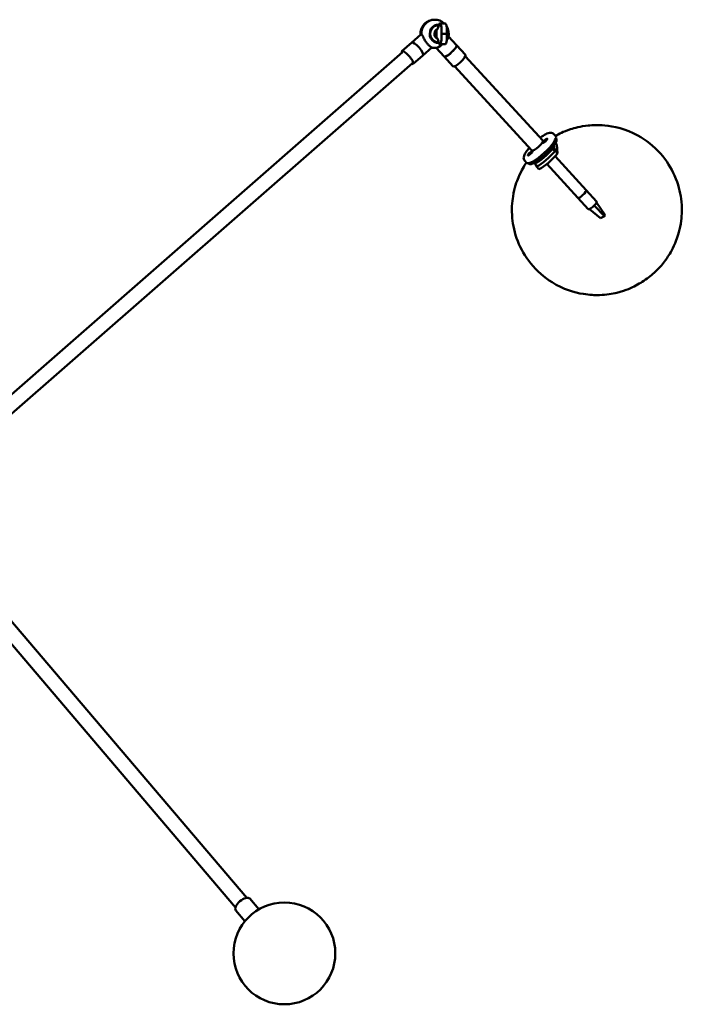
# Model space of a CAD drawing. Header units: millimetres. Extents: x 307 to 3704, y 278 to 4742.
# Tile 7 of 10: x 955 to 1541, y 3714 to 4584. Entities that reach past the tile are written whole.
import ezdxf

# ---------------------------------------------------------------- set-up
doc = ezdxf.new("R2010")
doc.units = ezdxf.units.MM
doc.header["$LTSCALE"] = 18
doc.layers.add('Widoczne (ISO)', color=7, linetype='Continuous', lineweight=50)

msp = doc.modelspace()

# ---------------------------------------------------------------- linework, layer by layer
at = {"layer": 'Widoczne (ISO)', "linetype": 'Continuous', "lineweight": 50}
for p, q in [((1323.68, 4575.4), (1323.63, 4570.9)), ((1324.12, 4575.4), (1323.68, 4575.4)), ((1324.83, 4579.16), (1325.1, 4579.16)), ((1331.26, 4580.84), (1326.56, 4580.89)), ((1301.72, 4563.96), (1309.71, 4570.94)), ((1323.61, 4567.97), (1323.63, 4570.9)), ((1324.06, 4567.97), (1323.61, 4567.97)), ((1328.09, 4571.69), (1332.79, 4571.63)), ((1334.21, 4569.38), (1341.26, 4561.73)), ((1301.72, 4563.96), (1293.01, 4556.34)), ((1311.6, 4552.67), (1319.45, 4559.54)), ((1323.18, 4559.22), (1330.23, 4551.56)), ((1323.48, 4559.26), (1323.48, 4559.25)), ((1324.83, 4564.16), (1325.1, 4564.16)), ((1331.07, 4562.43), (1326.38, 4562.48)), ((1341.26, 4561.73), (1349.16, 4553.16)), ((910.31, 4220.24), (1293.67, 4555.58)), ((1311.6, 4552.67), (1302.89, 4545.05)), ((1330.23, 4551.56), (1338.12, 4542.99)), ((1417.48, 4477.48), (1349.03, 4551.82)), ((918.87, 4210.45), (1302.23, 4545.8)), ((1407.92, 4468.68), (1339.46, 4543.01)), ((1427.22, 4483.15), (1428.86, 4481.36)), ((1429.07, 4479.66), (1429.44, 4479.26)), ((1418.26, 4475.81), (1418.87, 4476.43)), ((1418.28, 4476.13), (1418.98, 4476.66)), ((1418.95, 4476.59), (1418.28, 4476.13)), ((1418.55, 4475.86), (1419.05, 4476.46)), ((1418.56, 4476.63), (1419, 4476.78)), ((1418.97, 4476.59), (1419.08, 4476.49)), ((1419.03, 4477.14), (1419.29, 4477.09)), ((1419.04, 4476.78), (1419.22, 4476.61)), ((1419.4, 4476.73), (1419.18, 4476.26)), ((1419.18, 4476.26), (1419.28, 4476.64)), ((1419.51, 4477.24), (1419.72, 4477.7)), ((1419.72, 4477.7), (1419.62, 4477.32)), ((1419.88, 4476.83), (1419.62, 4476.87)), ((1419.65, 4477.24), (1419.73, 4477.14)), ((1420.36, 4478.11), (1419.85, 4477.51)), ((1419.87, 4477.19), (1420.02, 4476.98)), ((1420.34, 4477.34), (1419.9, 4477.19)), ((1420.63, 4477.84), (1419.92, 4477.3)), ((1419.94, 4477.38), (1419.97, 4477.34)), ((1419.95, 4477.37), (1420.63, 4477.84)), ((1420.65, 4478.15), (1420.03, 4477.53)), ((1426.08, 4471.63), (1426.2, 4470.26)), ((1428.66, 4475.35), (1429.87, 4474.04)), ((1429.87, 4474.04), (1430.58, 4465.99)), ((1405.16, 4465.06), (1405.83, 4465.57)), ((1405.18, 4464.84), (1405.84, 4465.44)), ((1405.53, 4465.61), (1406.09, 4465.89)), ((1406.01, 4465.79), (1405.53, 4465.61)), ((1406.12, 4465.58), (1405.59, 4464.94)), ((1405.59, 4464.94), (1406.03, 4465.54)), ((1406.03, 4465.55), (1406.06, 4465.51)), ((1406.06, 4465.75), (1406.19, 4465.63)), ((1406.1, 4466.25), (1406.23, 4466.08)), ((1406.18, 4465.28), (1406.27, 4465.63)), ((1406.26, 4465.65), (1406.44, 4465.49)), ((1406.64, 4466.71), (1406.56, 4466.36)), ((1406.56, 4466.35), (1406.75, 4466.11)), ((1406.73, 4465.74), (1406.6, 4465.91)), ((1406.71, 4466.41), (1407.24, 4467.05)), ((1407.29, 4466.38), (1406.74, 4466.1)), ((1407.24, 4467.05), (1406.8, 4466.45)), ((1406.8, 4466.45), (1406.89, 4466.32)), ((1406.82, 4466.21), (1407.29, 4466.38)), ((1407.64, 4467.15), (1406.99, 4466.55)), ((1407.66, 4466.93), (1407, 4466.42)), ((1426.2, 4470.26), (1427.91, 4468.41)), ((1455.84, 4433.61), (1428.34, 4463.47)), ((1430.58, 4465.99), (1428.46, 4468.3)), ((1401.47, 4459.44), (1403.11, 4457.66)), ((1404.79, 4457.31), (1405.16, 4456.9)), ((1410.39, 4456.94), (1410.3, 4457.95)), ((1410.39, 4456.94), (1412.1, 4455.09)), ((1411.9, 4454.34), (1414.02, 4452.04)), ((1448.48, 4426.84), (1420.99, 4456.7)), ((1455.84, 4433.61), (1465.05, 4423.62)), ((1448.48, 4426.84), (1457.69, 4416.84)), ((1471.89, 4410.51), (1462.95, 4420.1)), ((1472.64, 4411.49), (1464.95, 4422.7)), ((1468.51, 4408.97), (1458.78, 4416.93)), ((1471.27, 4410.23), (1469.13, 4409.25)), ((1471.89, 4410.51), (1471.27, 4410.23)), ((1472.64, 4411.49), (1471.89, 4410.51)), ((1469.13, 4409.25), (1468.51, 4408.97)), ((1155.93, 3808.47), (931.01, 4072.58)), ((1146.03, 3800.04), (921.11, 4064.16)), ((1166.54, 3798.32), (1158.51, 3807.74)), ((1154.35, 3787.95), (1146.33, 3797.37))]:
    msp.add_line(p, q, dxfattribs=at)
msp.add_circle((1189.16, 3759.42), 45, dxfattribs=at)
for start, end in [(90, 184.308), (47.34546, 90), (346.96925, 31.66941), (258.04779, 270), (270, 278.31238)]:
    msp.add_arc((1321.92, 4571.66), 12.5, start, end, dxfattribs=at)
for centre, major_axis, ratio, start_param, end_param in [((1321.92, 4571.66), (0, 12.5), 0.939693, 0, 1.616474), ((1321.92, 4571.66), (0, 12.5), 0.939693, 0, 1.616474), ((1325.17, 4571.66), (0, -8.12), 0.939693, 3.063547, 6.343124), ((1325.17, 4571.66), (0, -7.75), 0.939693, 3.072882, 6.333612), ((1325.1, 4571.66), (0, 7.5), 0.939693, 6.211311, 9.478419), ((1324.83, 4571.66), (0, 7.5), 0.939693, 0, 0.739681), ((1325.99, 4571.66), (0, -4.5), 0.939693, 3.510306, 5.897167), ((1323.97, 4571.66), (0, 7.75), 0.939693, 6.054421, 6.200906), ((1314.64, 4565.3), (-4.94, 5.65), 0.264214, 6.056052, 6.283185), ((1328.51, 4564.5), (5.52, 5.08), 0.239385, 5.299605, 6.043793), ((1328.51, 4564.5), (5.49, 5.06), 0.239385, 5.304231, 5.946019), ((1325.17, 4571.66), (0, -8.12), 0.939693, 1.510653, 1.611918), ((1306.66, 4558.31), (-4.94, 5.65), 0.264214, 3.141593, 6.283185), ((1306.66, 4558.31), (-4.94, 5.65), 0.264214, 3.141593, 6.283185), ((1321.92, 4571.66), (0, -12.5), 0.939693, 6.063823, 6.283185), ((1321.92, 4571.66), (0, -12.5), 0.939693, 6.063823, 6.283185), ((1324.83, 4571.66), (0, -7.5), 0.939693, 5.543504, 6.283185), ((1328.51, 4564.5), (-5.52, -5.08), 0.239385, 0.254328, 1.423378), ((1328.51, 4564.5), (-5.49, -5.06), 0.239385, 0.337166, 1.421684), ((1323.97, 4571.66), (0, -7.75), 0.939693, 0.08228, 0.211214), ((1335.75, 4556.65), (-5.52, -5.08), 0.239385, 0, 3.141593), ((1335.75, 4556.65), (5.52, 5.08), 0.239385, 3.141593, 6.283185), ((1297.95, 4550.69), (4.94, -5.65), 0.264214, 5.76087, 9.947093), ((1343.64, 4548.07), (5.52, 5.08), 0.239385, 3.141593, 6.283185), ((1415.99, 4469.51), (12.87, 11.85), 0.239385, 3.141593, 6.283185), ((1417.3, 4468.08), (12.14, 11.18), 0.239385, 3.141593, 6.283185), ((1412.7, 4473.08), (4.78, 4.4), 0.239385, 3.141593, 6.283185), ((1418.81, 4476.44), (0.157, 0.144), 0.239385, 4.896317, 6.523265), ((1418.88, 4476.64), (0.157, 0.144), 0.239385, 5.155461, 6.782409), ((1418.74, 4476.77), (-0.193, 0.326), 0.475894, 3.790879, 4.118346), ((1419.16, 4476.5), (-0.157, -0.144), 0.239385, 3.584665, 5.211613), ((1419.04, 4476.66), (-0.368, 0.131), 0.205937, 3.838438, 4.07777), ((1419.44, 4477.24), (-0.157, -0.144), 0.239385, 0.183928, 1.810876), ((1419.47, 4476.73), (0.157, 0.144), 0.239385, 0.183928, 1.810876), ((1419.32, 4477.4), (0.363, -0.143), 0.268529, 5.347427, 5.993793), ((1419.75, 4477.47), (0.157, 0.144), 0.239385, 3.584665, 5.211613), ((1419.59, 4477.6), (-0.071, 0.362), 0.098133, 2.420144, 2.945919), ((1420.02, 4477.33), (-0.157, -0.144), 0.239385, 5.155461, 6.782409), ((1420.09, 4477.52), (-0.157, -0.144), 0.239385, 4.896317, 6.523265), ((1419.95, 4477.65), (0.168, -0.343), 0.436475, 5.430193, 5.568744), ((1476.07, 4420.24), (-47.8, 56.73), 0.175756, 0.246299, 0.430137), ((1405.85, 4465.66), (0.157, 0.144), 0.239385, 4.372718, 5.999666), ((1405.87, 4465.4), (0.157, 0.144), 0.239385, 6.202659, 7.829607), ((1405.73, 4465.82), (0.345, -0.098), 0.174578, 0.339425, 0.682175), ((1405.75, 4465.56), (-0.343, 0.176), 0.390309, 3.850454, 3.99878), ((1405.92, 4466.07), (-0.126, 0.368), 0.325409, 3.496286, 4.102936), ((1406.07, 4465.94), (0.157, 0.144), 0.239385, 4.631862, 6.258811), ((1406.11, 4465.5), (0.157, 0.144), 0.239385, 5.943515, 7.570463), ((1406.72, 4466.49), (-0.157, -0.144), 0.239385, 5.943515, 7.570463), ((1406.76, 4466.05), (-0.157, -0.144), 0.239385, 4.631862, 6.258811), ((1406.6, 4466.64), (0.328, -0.197), 0.438382, 5.297806, 5.736098), ((1406.96, 4466.59), (-0.157, -0.144), 0.239385, 6.202659, 7.829607), ((1406.98, 4466.33), (-0.157, -0.144), 0.239385, 4.372718, 5.999666), ((1406.83, 4466.46), (0.112, -0.374), 0.265893, 5.379162, 5.575192), ((1417.96, 4467.37), (-12.14, -11.18), 0.239385, 0.698999, 2.078549), ((1419.82, 4465.35), (-12.87, -11.85), 0.239385, 0.709059, 2.068489), ((1421.95, 4463.04), (-12.87, -11.85), 0.239385, 0.709059, 2.068489), ((1459.51, 4406.28), (-47.8, 56.73), 0.175756, 0.380991, 0.430137), ((1452.16, 4430.23), (3.68, 3.39), 0.239385, 3.141593, 6.283185), ((1452.16, 4430.23), (-3.68, -3.39), 0.239385, 0, 3.141593), ((1461.37, 4420.23), (-3.68, -3.39), 0.239385, 0, 1.788306), ((1461.37, 4420.23), (-3.68, -3.39), 0.239385, 1.788306, 2.611339), ((1461.37, 4420.23), (3.68, 3.39), 0.239385, 5.752932, 6.283185), ((1152.42, 3802.55), (-6.09, -5.19), 0.477882, 3.141593, 6.283185)]:
    msp.add_ellipse(centre, major_axis=major_axis, ratio=ratio, start_param=start_param, end_param=end_param, dxfattribs=at)
for centre, major_axis in [((1419.35, 4477.1), (-2.02, -1.86)), ((1406.31, 4466.11), (2.02, 1.86))]:
    msp.add_ellipse(centre, major_axis=major_axis, ratio=0.239385, dxfattribs=at)
for points, knots in [([(1328.09, 4571.69), (1328.12, 4573.59), (1328.14, 4576.54), (1327.53, 4580.68), (1326.12, 4581.37), (1325.42, 4578.29), (1324.84, 4576.47), (1324.12, 4575.26), (1323.83, 4575.35), (1323.68, 4575.4)], [-26.275376, -26.275376, -26.275376, -26.275376, -20.612924, -17.476581, -13.262483, -11.426945, -7.046145, -5.80505, -4.5, -4.5, -4.5, -4.5]), ([(1331.26, 4580.84), (1331.57, 4580.84), (1332.31, 4580.1), (1332.84, 4576.48), (1332.82, 4573.54), (1332.79, 4571.63)], [14.9152, 14.9152, 14.9152, 14.9152, 17.476581, 20.612924, 26.275376, 26.275376, 26.275376, 26.275376]), ([(1312.23, 4568.14), (1312.19, 4568.21), (1312.15, 4568.29), (1311.94, 4568.73), (1311.78, 4569.09), (1311.45, 4569.75), (1311.3, 4570.05), (1310.98, 4570.55), (1310.83, 4570.75), (1310.51, 4571.02), (1310.34, 4571.09), (1310.17, 4571.09)], [-6.249815, -6.249815, -6.249815, -6.249815, -5.947414, -5.947414, -4.46056, -4.46056, -2.973707, -2.973707, -1.486853, -1.486853, 0, 0, 0, 0]), ([(1315.03, 4563.39), (1314.74, 4563.77), (1314.45, 4564.18), (1313.89, 4565.02), (1313.63, 4565.46), (1313.13, 4566.34), (1312.9, 4566.77), (1312.52, 4567.52), (1312.37, 4567.84), (1312.23, 4568.14)], [-11.816508, -11.816508, -11.816508, -11.816508, -10.349235, -10.349235, -8.881961, -8.881961, -7.414687, -7.414687, -6.249815, -6.249815, -6.249815, -6.249815]), ([(1328.09, 4571.69), (1328.09, 4569.78), (1328.05, 4566.84), (1327.36, 4562.69), (1325.94, 4562), (1325.3, 4565.08), (1324.75, 4566.9), (1324.06, 4568.11), (1323.76, 4568.02), (1323.61, 4567.97)], [-26.275376, -26.275376, -26.275376, -26.275376, -20.612924, -17.476581, -13.262483, -11.426945, -7.046145, -5.80505, -4.5, -4.5, -4.5, -4.5]), ([(1331.07, 4562.43), (1331.39, 4562.42), (1332.15, 4563.16), (1332.74, 4566.79), (1332.79, 4569.73), (1332.79, 4571.63)], [14.889111, 14.889111, 14.889111, 14.889111, 17.476581, 20.612924, 26.275376, 26.275376, 26.275376, 26.275376]), ([(1318.31, 4560.26), (1318.13, 4560.38), (1317.93, 4560.51), (1317.45, 4560.88), (1317.16, 4561.12), (1316.56, 4561.66), (1316.25, 4561.97), (1315.63, 4562.65), (1315.32, 4563.01), (1315.03, 4563.39)], [-17.383202, -17.383202, -17.383202, -17.383202, -16.218329, -16.218329, -14.751056, -14.751056, -13.283782, -13.283782, -11.816508, -11.816508, -11.816508, -11.816508]), ([(1319.45, 4559.54), (1319.47, 4559.56), (1319.45, 4559.58), (1319.31, 4559.67), (1319.18, 4559.74), (1318.86, 4559.92), (1318.66, 4560.03), (1318.4, 4560.2), (1318.36, 4560.23), (1318.31, 4560.26)], [-21.944068, -21.944068, -21.944068, -21.944068, -20.65931, -20.65931, -19.172457, -19.172457, -17.685603, -17.685603, -17.383202, -17.383202, -17.383202, -17.383202]), ([(1428.7, 4481.54), (1431.68, 4483.2), (1435.32, 4485.16), (1445.64, 4488.57), (1450.45, 4489.95), (1461.63, 4491.1), (1466.38, 4491.3), (1480.16, 4490.04), (1490.48, 4487.85), (1508.5, 4477.94), (1515.6, 4472.44), (1526.77, 4459.84), (1531, 4453.03), (1537.16, 4439.11), (1538.86, 4432.11), (1540.74, 4418.12), (1540.39, 4411.73), (1538.72, 4398.64), (1536.97, 4393.41), (1532.56, 4381.85), (1530.08, 4378.03), (1525, 4370.28), (1522.73, 4367.67), (1520.6, 4365.35)], [4.267392, 4.267392, 4.267392, 4.267392, 4.568367, 4.568367, 4.743926, 4.743926, 4.840877, 4.840877, 4.973839, 4.973839, 5.058515, 5.058515, 5.135144, 5.135144, 5.220034, 5.220034, 5.331072, 5.331072, 5.501989, 5.501989, 5.815059, 5.815059, 6.283185, 6.283185, 6.283185, 6.283185]), ([(1427.22, 4483.15), (1426.87, 4483.53), (1426.43, 4483.82), (1425.48, 4484.21), (1424.98, 4484.28), (1423.69, 4484.31), (1422.95, 4484.14), (1420.82, 4483.44), (1419.35, 4482.68), (1416.94, 4481.15), (1416.09, 4480.57), (1415.23, 4479.93)], [1.22922, 1.22922, 1.22922, 1.22922, 1.339617, 1.339617, 1.472605, 1.472605, 1.714449, 1.714449, 2.149152, 2.149152, 2.371821, 2.371821, 2.371821, 2.371821]), ([(1405.66, 4471.12), (1404.8, 4470.13), (1404.02, 4469.16), (1402.46, 4467.01), (1401.76, 4465.88), (1400.97, 4464.14), (1400.74, 4463.5), (1400.54, 4462.32), (1400.5, 4461.79), (1400.71, 4460.62), (1400.99, 4459.96), (1401.47, 4459.44)], [3.228213, 3.228213, 3.228213, 3.228213, 3.501436, 3.501436, 3.855315, 3.855315, 4.068831, 4.068831, 4.219822, 4.219822, 4.370813, 4.370813, 4.370813, 4.370813]), ([(1418.26, 4475.81), (1418.27, 4475.82), (1418.28, 4475.84), (1418.32, 4475.85), (1418.34, 4475.85), (1418.37, 4475.85), (1418.38, 4475.85), (1418.39, 4475.84)], [0.02076039, 0.02076039, 0.02076039, 0.02076039, 0.02593303, 0.02593303, 0.03109721, 0.03109721, 0.03527147, 0.03527147, 0.03527147, 0.03527147]), ([(1418.56, 4475.88), (1418.55, 4475.87), (1418.54, 4475.87), (1418.5, 4475.86), (1418.48, 4475.85), (1418.45, 4475.85), (1418.44, 4475.84), (1418.42, 4475.84), (1418.41, 4475.84), (1418.4, 4475.84), (1418.39, 4475.84), (1418.39, 4475.84)], [1.3829042, 1.3829042, 1.3829042, 1.3829042, 1.4397087, 1.4397087, 1.526758, 1.526758, 1.6138074, 1.6138074, 1.7008567, 1.7008567, 1.7820348, 1.7820348, 1.7820348, 1.7820348]), ([(1419.03, 4477.14), (1419.03, 4477.13), (1419.04, 4477.13), (1419.06, 4477.12), (1419.07, 4477.11), (1419.09, 4477.09), (1419.1, 4477.08), (1419.11, 4477.07)], [0.02076039, 0.02076039, 0.02076039, 0.02076039, 0.02593303, 0.02593303, 0.03109721, 0.03109721, 0.03532758, 0.03532758, 0.03532758, 0.03532758]), ([(1420.33, 4477.33), (1420.3, 4477.29), (1420.27, 4477.26), (1420.22, 4477.2), (1420.19, 4477.16), (1420.13, 4477.1), (1420.1, 4477.06), (1420.04, 4477), (1420, 4476.96), (1419.94, 4476.9), (1419.91, 4476.86), (1419.87, 4476.83)], [6.0653811, 6.0653811, 6.0653811, 6.0653811, 6.1524792, 6.1524792, 6.2395772, 6.2395772, 6.3266753, 6.3266753, 6.4137734, 6.4137734, 6.4992374, 6.4992374, 6.4992374, 6.4992374]), ([(1420.34, 4477.97), (1420.34, 4477.98), (1420.33, 4478), (1420.33, 4478.03), (1420.33, 4478.05), (1420.34, 4478.08), (1420.35, 4478.1), (1420.36, 4478.11)], [0.04758377, 0.04758377, 0.04758377, 0.04758377, 0.05181414, 0.05181414, 0.05697832, 0.05697832, 0.06215096, 0.06215096, 0.06215096, 0.06215096]), ([(1405.16, 4465.06), (1405.18, 4465.07), (1405.19, 4465.08), (1405.23, 4465.09), (1405.25, 4465.09), (1405.28, 4465.08), (1405.29, 4465.08), (1405.31, 4465.07)], [0.02076039, 0.02076039, 0.02076039, 0.02076039, 0.02593303, 0.02593303, 0.03109721, 0.03109721, 0.03532758, 0.03532758, 0.03532758, 0.03532758]), ([(1406.17, 4466.18), (1406.16, 4466.19), (1406.15, 4466.2), (1406.13, 4466.22), (1406.12, 4466.23), (1406.11, 4466.24), (1406.1, 4466.25), (1406.1, 4466.25)], [0.04758377, 0.04758377, 0.04758377, 0.04758377, 0.05181414, 0.05181414, 0.05697832, 0.05697832, 0.06215096, 0.06215096, 0.06215096, 0.06215096]), ([(1406.73, 4465.74), (1406.69, 4465.71), (1406.66, 4465.68), (1406.59, 4465.61), (1406.55, 4465.58), (1406.48, 4465.52), (1406.44, 4465.49), (1406.37, 4465.43), (1406.33, 4465.4), (1406.26, 4465.34), (1406.23, 4465.32), (1406.19, 4465.29)], [4.494736, 4.494736, 4.494736, 4.494736, 4.5817925, 4.5817925, 4.668877, 4.668877, 4.7559615, 4.7559615, 4.8430459, 4.8430459, 4.9301304, 4.9301304, 4.9301304, 4.9301304]), ([(1407.6, 4467.01), (1407.6, 4467.02), (1407.6, 4467.04), (1407.6, 4467.07), (1407.6, 4467.09), (1407.62, 4467.12), (1407.63, 4467.14), (1407.64, 4467.15)], [0.04758377, 0.04758377, 0.04758377, 0.04758377, 0.05181414, 0.05181414, 0.05697832, 0.05697832, 0.06215096, 0.06215096, 0.06215096, 0.06215096]), ([(1407.64, 4466.96), (1407.64, 4466.96), (1407.64, 4466.96), (1407.64, 4466.95), (1407.64, 4466.95), (1407.64, 4466.94), (1407.64, 4466.93), (1407.63, 4466.92), (1407.63, 4466.92), (1407.63, 4466.91)], [3.0899074, 3.0899074, 3.0899074, 3.0899074, 3.1382179, 3.1382179, 3.1936272, 3.1936272, 3.2490364, 3.2490364, 3.2947908, 3.2947908, 3.2947908, 3.2947908]), ([(1520.6, 4365.35), (1519, 4363.6), (1517.5, 4362.12), (1514.36, 4359.24), (1512.73, 4357.86), (1509.26, 4355.2), (1507.53, 4353.96), (1503.74, 4351.56), (1501.92, 4350.49), (1496.03, 4347.45), (1491.61, 4345.16), (1478.9, 4342.09), (1474.08, 4341.17), (1463.49, 4340.84), (1458.81, 4340.99), (1445.44, 4343.13), (1435.62, 4346.02), (1418.89, 4356.38), (1412.21, 4362.15), (1401.81, 4375.02), (1397.96, 4381.92), (1392.45, 4395.92), (1391.08, 4402.87), (1389.75, 4416.79), (1390.34, 4423.04), (1392.45, 4435.95), (1394.35, 4440.98), (1398.72, 4451.43), (1401.02, 4454.96), (1402.95, 4457.83)], [0, 0, 0, 0, 0.35204, 0.35204, 0.706851, 0.706851, 0.992174, 0.992174, 1.19524, 1.19524, 1.505699, 1.505699, 1.642585, 1.642585, 1.725645, 1.725645, 1.845678, 1.845678, 1.927878, 1.927878, 2.004784, 2.004784, 2.092118, 2.092118, 2.208999, 2.208999, 2.393266, 2.393266, 2.698945, 2.698945, 2.698945, 2.698945])]:
    msp.add_open_spline(points, degree=3, knots=knots, dxfattribs=at)
for points in [[(1323.48, 4559.25), (1323.46, 4559.25), (1323.45, 4559.25), (1323.44, 4559.25)], [(1419.73, 4477.14), (1419.79, 4477.06), (1419.86, 4476.97), (1419.93, 4476.89)], [(1420.33, 4477.33), (1420.33, 4477.33), (1420.34, 4477.33), (1420.34, 4477.34)], [(1406.18, 4465.28), (1406.18, 4465.28), (1406.19, 4465.29), (1406.19, 4465.29)]]:
    msp.add_open_spline(points, degree=3, dxfattribs=at)
for points, weights in [([(1419.41, 4476.74), (1419.27, 4476.89), (1419.11, 4477.07)], [1.02016724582, 1.01434730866, 1.00378810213]), ([(1420.34, 4477.97), (1420.36, 4477.93), (1420.38, 4477.88)], [1.00378810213, 1.00587504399, 1.00777685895]), ([(1405.39, 4465.03), (1405.35, 4465.05), (1405.31, 4465.07)], [1.00766175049, 1.00581198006, 1.00378810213]), ([(1406.17, 4466.18), (1406.45, 4465.91), (1406.68, 4465.7)], [1.00378810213, 1.02113794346, 1.02569279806]), ([(1407.6, 4467.01), (1407.62, 4466.96), (1407.63, 4466.91)], [1.00378810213, 1.00600306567, 1.00800949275])]:
    msp.add_rational_spline(points, weights, degree=2, dxfattribs=at)

doc.saveas('drawing.dxf')
